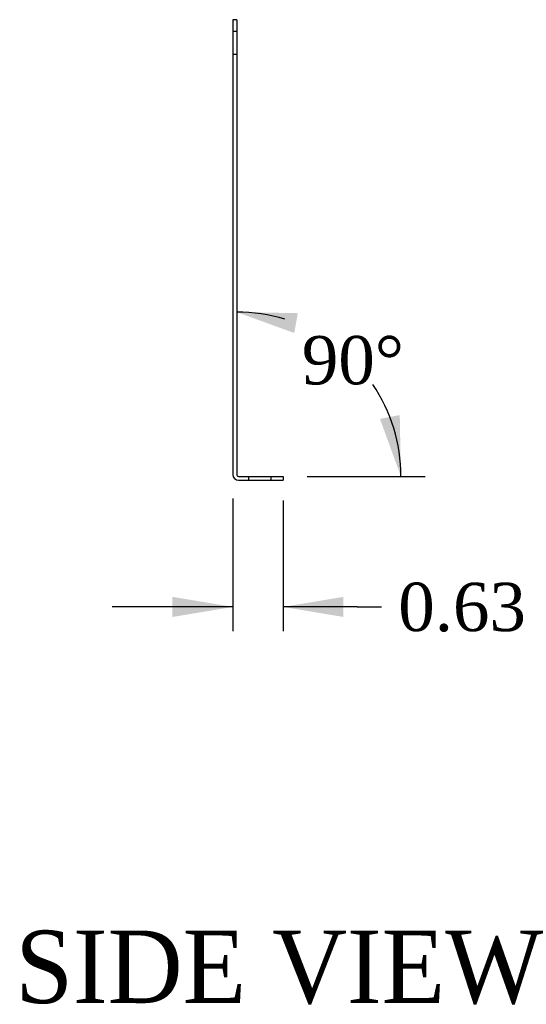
# Model space of a CAD drawing. Header units: inches. Extents: x 1 to 150, y -1 to 99.
# Tile 2 of 2: x 103.6 to 109.89, y 31.99 to 44.22. Entities that reach past the tile are written whole.
import ezdxf
from ezdxf.enums import TextEntityAlignment as Align
from ezdxf.lldxf.tags import DXFTag

# ---------------------------------------------------------------- set-up
doc = ezdxf.new("R2010")
doc.units = ezdxf.units.IN
doc.header["$MEASUREMENT"] = 0
doc.layers.add('COM49301', color=7, linetype='Continuous')
doc.layers.add('Default', color=7, linetype='Continuous')
doc.styles.add('SEACAD_Times_New_Roman', font='times.ttf')
tags = doc.linetypes.add('HIDDEN2', pattern=[0.1875, 0.125, -0.0625]).pattern_tags.tags
tags[6:7] = [DXFTag(74, 4), DXFTag(75, 0), DXFTag(340, '0'), DXFTag(46, 0.0), DXFTag(50, 0.0), DXFTag(44, 0.0), DXFTag(45, 0.0)]
tags[4:5] = [DXFTag(74, 4), DXFTag(75, 0), DXFTag(340, '0'), DXFTag(46, 0.0), DXFTag(50, 0.0), DXFTag(44, 0.0), DXFTag(45, 0.0)]
doc.dimstyles.new('HAMMOND_(STH_-_120x80)', dxfattribs={"dimtxt": 0.6, "dimasz": 0.75, "dimexe": 0.3, "dimexo": 0.3, "dimgap": 0.15, "dimtad": 0, "dimtih": 1, "dimtoh": 1, "dimzin": 0, "dimdsep": 46, "dimtxsty": 'SEACAD_Times_New_Roman', "dimblk1": '_SE_FILLED', "dimblk2": '_SE_FILLED', "dimsah": 1, "dimcen": 0.3, "dimadec": 0, "dimazin": 0, "dimtfac": 0.8, "dimtofl": 0, "dimtmove": 0, "dimatfit": 3, "dimfxl": 1, "dimtolj": 1, "dimtzin": 0, "dimarcsym": 0})

# ---------------------------------------------------------------- blocks, each defined once
blk = doc.blocks.new('SE2')
at = {"layer": 'COM49301', "color": 7, "linetype": 'Continuous'}
for p, q in [((106.2464083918, 44.2189429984), (106.2464083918, 38.5729429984)), ((106.2944083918, 44.2189429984), (106.2464083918, 44.2189429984)), ((106.2944083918, 44.2189429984), (106.2944083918, 38.5729429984)), ((106.3184083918, 38.5489429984), (106.8714083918, 38.5489429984)), ((106.8714083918, 38.5489429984), (106.8714083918, 38.5009429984)), ((106.3184083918, 38.5009429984), (106.8714083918, 38.5009429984))]:
    blk.add_line(p, q, dxfattribs=at)
at = {"layer": 'COM49301', "color": 7, "linetype": 'HIDDEN2'}
for p, q in [((106.2944083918, 44.0714429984), (106.2464083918, 44.0714429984)), ((106.2464083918, 43.7904429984), (106.2944083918, 43.7904429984)), ((106.4429083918, 38.5489429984), (106.4429083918, 38.5009429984)), ((106.7239083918, 38.5009429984), (106.7239083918, 38.5489429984))]:
    blk.add_line(p, q, dxfattribs=at)
at = {"layer": 'COM49301', "color": 7, "linetype": 'Continuous'}
for radius in [0.07200000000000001, 0.0239999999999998]:
    blk.add_arc((106.3184083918, 38.5729429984), radius, 180, 270, dxfattribs=at)
blk = doc.blocks.new('DMBLK3994')
at = {"layer": 'Default', "linetype": 'Continuous', "transparency": 16777216}
for points in [[(105.496408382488, 36.80303442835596), (106.2464083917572, 36.92803442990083), (105.496408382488, 37.05303443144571)], [(107.6214084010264, 36.80303442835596), (107.6214084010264, 37.05303443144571), (106.8714083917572, 36.92803442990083)]]:
    blk.add_hatch(color=7, dxfattribs=at).paths.add_polyline_path(points)
at = {"layer": 'Default', "color": 7, "linetype": 'Continuous', "transparency": 16777216}
for p, q in [((106.2464083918, 38.2729430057), (106.2464083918, 36.6280344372)), ((106.8714083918, 38.2489430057), (106.8714083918, 36.6280344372)), ((106.2464083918, 36.92803442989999), (104.7464083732, 36.92803442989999)), ((107.7920941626, 36.92803442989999), (106.8714083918, 36.92803442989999)), ((107.7920941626, 36.92803442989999), (108.0920941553, 36.92803442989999))]:
    blk.add_line(p, q, dxfattribs=at)
at = {"layer": 'Default', "color": 7, "linetype": 'Continuous', "transparency": 16777216, "style": 'SEACAD_Times_New_Roman'}
blk.add_text('0.63', height=0.6, dxfattribs=at).set_placement((108.3020941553, 37.2280344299), align=Align.TOP_LEFT)
blk = doc.blocks.new('_SE_FILLED')
at = {"color": 0}
blk.add_line((0, 0), (-1, 0), dxfattribs=at)
blk.add_solid([(0, 0), (-1, -0.1665), (-1, 0.1665), (0, 0)], dxfattribs=at)
blk = doc.blocks.new('DMBLK3995')
at = {"layer": 'Default', "linetype": 'Continuous', "transparency": 16777216}
for points in [[(107.0546213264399, 40.57490361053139), (106.2944083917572, 40.58909192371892), (107.0089271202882, 40.32911499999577)], [(108.0745803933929, 39.26346172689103), (108.334557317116, 38.54894299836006), (108.3203690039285, 39.3091559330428)]]:
    blk.add_hatch(color=7, dxfattribs=at).paths.add_polyline_path(points)
at = {"layer": 'Default', "color": 7, "linetype": 'Continuous', "transparency": 16777216}
blk.add_line((107.1714083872, 38.5489429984), (108.6345572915, 38.5489429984), dxfattribs=at)
for radius, start, end in [(2.040148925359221, 72.89954053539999, 90), (2.040148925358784, 0, 34.0598584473)]:
    blk.add_arc((106.2944083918, 38.5489429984), radius, start, end, dxfattribs=at)
at = {"layer": 'Default', "color": 7, "linetype": 'Continuous', "transparency": 16777216, "style": 'SEACAD_Times_New_Roman'}
blk.add_text('90°', height=0.6, dxfattribs=at).set_placement((107.1043101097, 40.2915461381), align=Align.TOP_LEFT)

msp = doc.modelspace()

# ---------------------------------------------------------------- block references
at = {"layer": 'Default'}
msp.add_blockref('SE2', (0, 0), dxfattribs=at)

# ---------------------------------------------------------------- texts
at = {"layer": 'Default', "color": 7, "linetype": 'Continuous', "style": 'SEACAD_Times_New_Roman'}
msp.add_text('SIDE VIEW', height=0.9, dxfattribs=at).set_placement((103.539962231, 32.9100351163), align=Align.TOP_LEFT)

# ---------------------------------------------------------------- dimensions: what is measured, and where the dimension line sits
at = {"layer": 'Default', "color": 7, "linetype": 'Continuous'}
dim = msp.add_angular_dim_2l(base=(107.7370115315, 39.9915461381), line1=((106.2944083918, 38.5489429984), (106.8714083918, 38.5489429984)), line2=((106.2944083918, 38.5489429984), (106.2944083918, 44.2189429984)), text='\\A1;<>', dimstyle='HAMMOND_(STH_-_120x80)', dxfattribs=at)
dim.commit()
dim.dimension.update_dxf_attribs({"geometry": 'DMBLK3995', "text_midpoint": (107.7370115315, 39.9915461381), "dimtype": 162})
dim = msp.add_linear_dim(base=(106.2464083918, 36.92803442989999), p1=(106.8714083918, 38.5489429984), p2=(106.2464083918, 38.5729429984), text='\\A1;<>', dimstyle='HAMMOND_(STH_-_120x80)', override={"dimtmove": 1}, dxfattribs=at)
dim.commit()
dim.dimension.update_dxf_attribs({"geometry": 'DMBLK3994', "text_midpoint": (108.0920941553, 36.92803442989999), "dimtype": 160})

doc.saveas('drawing.dxf')
